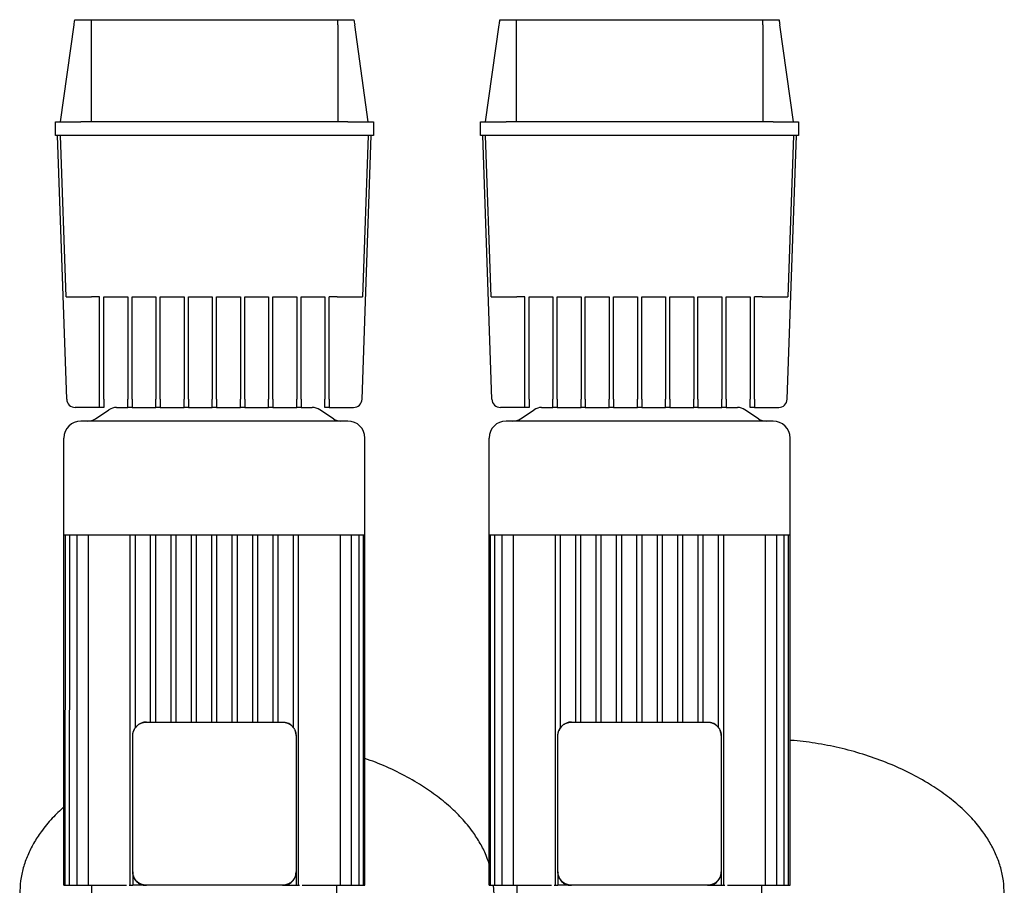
# Model space of a CAD drawing. Header units: millimetres. Extents: x 16 to 1414, y 11 to 1176.
# Tile 4 of 6: x 16 to 595, y 667 to 1176. Entities that reach past the tile are written whole.
import ezdxf

# ---------------------------------------------------------------- set-up
doc = ezdxf.new("R2010")
doc.units = ezdxf.units.MM

msp = doc.modelspace()

# ---------------------------------------------------------------- linework, layer by layer
at = {"color": 7, "linetype": 'Continuous', "lineweight": 25}
for p, q in [((48.49, 1176.41), (58.05, 1176.41)), ((58.05, 1176.41), (203.07, 1176.41)), ((203.07, 1176.41), (212.62, 1176.41)), ((298.49, 1176.41), (308.05, 1176.41)), ((308.05, 1176.41), (453.07, 1176.41)), ((453.07, 1176.41), (462.62, 1176.41)), ((40.06, 1116.41), (48.06, 1173.34)), ((58.06, 1173.34), (58.06, 1116.41)), ((203.06, 1173.34), (203.06, 1116.41)), ((221.06, 1116.41), (213.06, 1173.34)), ((290.06, 1116.41), (298.06, 1173.34)), ((308.06, 1173.34), (308.06, 1116.41)), ((453.06, 1173.34), (453.06, 1116.41)), ((471.06, 1116.41), (463.06, 1173.34)), ((37.06, 1108.41), (37.06, 1116.41)), ((37.06, 1116.41), (52.06, 1116.41)), ((209.06, 1116.41), (52.06, 1116.41)), ((209.06, 1116.41), (224.06, 1116.41)), ((224.06, 1116.41), (224.06, 1108.41)), ((287.06, 1108.41), (287.06, 1116.41)), ((287.06, 1116.41), (302.06, 1116.41)), ((459.06, 1116.41), (302.06, 1116.41)), ((459.06, 1116.41), (474.06, 1116.41)), ((474.06, 1116.41), (474.06, 1108.41)), ((52.06, 1108.41), (37.06, 1108.41)), ((43.72, 953.24), (38.31, 1108.41)), ((43.37, 1013.41), (40.06, 1108.41)), ((209.06, 1108.41), (52.06, 1108.41)), ((224.06, 1108.41), (209.06, 1108.41)), ((217.39, 953.24), (222.81, 1108.41)), ((221.06, 1108.41), (217.74, 1013.41)), ((302.06, 1108.41), (287.06, 1108.41)), ((293.72, 953.24), (288.31, 1108.41)), ((293.37, 1013.41), (290.06, 1108.41)), ((459.06, 1108.41), (302.06, 1108.41)), ((474.06, 1108.41), (459.06, 1108.41)), ((467.39, 953.24), (472.81, 1108.41)), ((471.06, 1108.41), (467.74, 1013.41)), ((63.06, 1013.41), (58.36, 1013.41)), ((63.06, 953.24), (63.06, 1013.41)), ((65.56, 1013.41), (79.62, 1013.41)), ((65.56, 953.24), (65.56, 1013.41)), ((79.62, 1013.41), (79.62, 953.24)), ((82.12, 1013.41), (96.18, 1013.41)), ((82.12, 953.24), (82.12, 1013.41)), ((96.18, 1013.41), (96.18, 953.24)), ((98.68, 1013.41), (112.74, 1013.41)), ((98.68, 953.24), (98.68, 1013.41)), ((112.74, 1013.41), (112.74, 953.24)), ((115.24, 1013.41), (129.31, 1013.41)), ((115.24, 953.24), (115.24, 1013.41)), ((129.31, 1013.41), (129.31, 953.24)), ((131.81, 1013.41), (145.87, 1013.41)), ((131.81, 953.24), (131.81, 1013.41)), ((145.87, 1013.41), (145.87, 953.24)), ((148.37, 1013.41), (162.43, 1013.41)), ((148.37, 953.24), (148.37, 1013.41)), ((162.43, 1013.41), (162.43, 953.24)), ((164.93, 1013.41), (178.99, 1013.41)), ((164.93, 953.24), (164.93, 1013.41)), ((178.99, 1013.41), (178.99, 953.24)), ((181.49, 1013.41), (195.56, 1013.41)), ((181.49, 953.24), (181.49, 1013.41)), ((195.56, 1013.41), (195.56, 953.24)), ((202.75, 1013.41), (198.06, 1013.41)), ((198.06, 953.24), (198.06, 1013.41)), ((313.06, 1013.41), (308.36, 1013.41)), ((313.06, 953.24), (313.06, 1013.41)), ((315.56, 1013.41), (329.62, 1013.41)), ((315.56, 953.24), (315.56, 1013.41)), ((329.62, 1013.41), (329.62, 953.24)), ((332.12, 1013.41), (346.18, 1013.41)), ((332.12, 953.24), (332.12, 1013.41)), ((346.18, 1013.41), (346.18, 953.24)), ((348.68, 1013.41), (362.74, 1013.41)), ((348.68, 953.24), (348.68, 1013.41)), ((362.74, 1013.41), (362.74, 953.24)), ((365.24, 1013.41), (379.31, 1013.41)), ((365.24, 953.24), (365.24, 1013.41)), ((379.31, 1013.41), (379.31, 953.24)), ((381.81, 1013.41), (395.87, 1013.41)), ((381.81, 953.24), (381.81, 1013.41)), ((395.87, 1013.41), (395.87, 953.24)), ((398.37, 1013.41), (412.43, 1013.41)), ((398.37, 953.24), (398.37, 1013.41)), ((412.43, 1013.41), (412.43, 953.24)), ((414.93, 1013.41), (428.99, 1013.41)), ((414.93, 953.24), (414.93, 1013.41)), ((428.99, 1013.41), (428.99, 953.24)), ((431.49, 1013.41), (445.56, 1013.41)), ((431.49, 953.24), (431.49, 1013.41)), ((445.56, 1013.41), (445.56, 953.24)), ((452.75, 1013.41), (448.06, 1013.41)), ((448.06, 953.24), (448.06, 1013.41)), ((63.06, 948.41), (63.06, 953.24)), ((65.56, 953.24), (65.56, 948.41)), ((79.62, 948.41), (79.62, 953.24)), ((82.12, 953.24), (82.12, 948.41)), ((96.18, 948.41), (96.18, 953.24)), ((98.68, 953.24), (98.68, 948.41)), ((112.74, 948.41), (112.74, 953.24)), ((115.24, 953.24), (115.24, 948.41)), ((129.31, 948.41), (129.31, 953.24)), ((131.81, 953.24), (131.81, 948.41)), ((145.87, 948.41), (145.87, 953.24)), ((148.37, 953.24), (148.37, 948.41)), ((162.43, 948.41), (162.43, 953.24)), ((164.93, 953.24), (164.93, 948.41)), ((178.99, 948.41), (178.99, 953.24)), ((181.49, 953.24), (181.49, 948.41)), ((195.56, 948.41), (195.56, 953.24)), ((198.06, 953.24), (198.06, 948.41)), ((313.06, 948.41), (313.06, 953.24)), ((315.56, 953.24), (315.56, 948.41)), ((329.62, 948.41), (329.62, 953.24)), ((332.12, 953.24), (332.12, 948.41)), ((346.18, 948.41), (346.18, 953.24)), ((348.68, 953.24), (348.68, 948.41)), ((362.74, 948.41), (362.74, 953.24)), ((365.24, 953.24), (365.24, 948.41)), ((379.31, 948.41), (379.31, 953.24)), ((381.81, 953.24), (381.81, 948.41)), ((395.87, 948.41), (395.87, 953.24)), ((398.37, 953.24), (398.37, 948.41)), ((412.43, 948.41), (412.43, 953.24)), ((414.93, 953.24), (414.93, 948.41)), ((428.99, 948.41), (428.99, 953.24)), ((431.49, 953.24), (431.49, 948.41)), ((445.56, 948.41), (445.56, 953.24)), ((448.06, 953.24), (448.06, 948.41)), ((63.06, 948.41), (48.72, 948.41)), ((60.57, 941.76), (68.54, 947.07)), ((65.56, 948.41), (63.06, 948.41)), ((72.98, 948.41), (79.62, 948.41)), ((82.12, 948.41), (79.62, 948.41)), ((82.12, 948.41), (96.18, 948.41)), ((98.68, 948.41), (96.18, 948.41)), ((98.68, 948.41), (112.74, 948.41)), ((115.24, 948.41), (112.74, 948.41)), ((115.24, 948.41), (129.31, 948.41)), ((131.81, 948.41), (129.31, 948.41)), ((131.81, 948.41), (145.87, 948.41)), ((148.37, 948.41), (145.87, 948.41)), ((148.37, 948.41), (162.43, 948.41)), ((164.93, 948.41), (162.43, 948.41)), ((164.93, 948.41), (178.99, 948.41)), ((181.49, 948.41), (178.99, 948.41)), ((181.49, 948.41), (188.13, 948.41)), ((200.54, 941.76), (192.57, 947.07)), ((198.06, 948.41), (195.56, 948.41)), ((198.06, 948.41), (212.39, 948.41)), ((313.06, 948.41), (298.72, 948.41)), ((310.57, 941.76), (318.54, 947.07)), ((315.56, 948.41), (313.06, 948.41)), ((322.98, 948.41), (329.62, 948.41)), ((332.12, 948.41), (329.62, 948.41)), ((332.12, 948.41), (346.18, 948.41)), ((348.68, 948.41), (346.18, 948.41)), ((348.68, 948.41), (362.74, 948.41)), ((365.24, 948.41), (362.74, 948.41)), ((365.24, 948.41), (379.31, 948.41)), ((381.81, 948.41), (379.31, 948.41)), ((381.81, 948.41), (395.87, 948.41)), ((398.37, 948.41), (395.87, 948.41)), ((398.37, 948.41), (412.43, 948.41)), ((414.93, 948.41), (412.43, 948.41)), ((414.93, 948.41), (428.99, 948.41)), ((431.49, 948.41), (428.99, 948.41)), ((431.49, 948.41), (438.13, 948.41)), ((450.54, 941.76), (442.57, 947.07)), ((448.06, 948.41), (445.56, 948.41)), ((448.06, 948.41), (462.39, 948.41)), ((209.06, 940.41), (52.06, 940.41)), ((459.06, 940.41), (302.06, 940.41)), ((42.06, 873.41), (42.06, 930.41)), ((219.06, 873.41), (219.06, 930.41)), ((292.06, 873.41), (292.06, 930.41)), ((469.06, 873.41), (469.06, 930.41)), ((42.06, 873.41), (42.9, 873.41)), ((42.06, 667.41), (42.06, 873.41)), ((42.89, 667.41), (42.9, 873.41)), ((42.9, 873.41), (45.49, 873.41)), ((45.43, 667.41), (45.49, 873.41)), ((45.49, 873.41), (49.99, 873.41)), ((49.85, 667.41), (49.85, 873.41)), ((49.99, 873.41), (56.75, 873.41)), ((56.5, 667.41), (56.5, 873.41)), ((56.75, 873.41), (81.73, 873.41)), ((81.06, 667.41), (81.06, 873.41)), ((81.73, 873.41), (93.94, 873.41)), ((84.06, 760.08), (84.06, 873.41)), ((93.06, 763.41), (93.06, 873.41)), ((93.94, 873.41), (106.14, 873.41)), ((96.06, 763.41), (96.06, 873.41)), ((105.06, 763.41), (105.06, 873.41)), ((106.14, 873.41), (118.35, 873.41)), ((108.06, 763.41), (108.06, 873.41)), ((117.06, 763.41), (117.06, 873.41)), ((118.35, 873.41), (130.56, 873.41)), ((120.06, 763.41), (120.06, 873.41)), ((129.06, 763.41), (129.06, 873.41)), ((130.56, 873.41), (142.76, 873.41)), ((132.06, 763.41), (132.06, 873.41)), ((141.06, 763.41), (141.06, 873.41)), ((142.76, 873.41), (154.97, 873.41)), ((144.06, 763.41), (144.06, 873.41)), ((153.06, 763.41), (153.06, 873.41)), ((154.97, 873.41), (167.18, 873.41)), ((156.06, 763.41), (156.06, 873.41)), ((165.06, 763.41), (165.06, 873.41)), ((167.18, 873.41), (179.38, 873.41)), ((168.06, 763.41), (168.06, 873.41)), ((177.06, 760.08), (177.06, 873.41)), ((179.38, 873.41), (204.37, 873.41)), ((180.06, 667.41), (180.06, 873.41)), ((204.37, 873.41), (211.12, 873.41)), ((204.62, 667.41), (204.62, 873.41)), ((211.12, 873.41), (215.62, 873.41)), ((211.26, 667.41), (211.26, 873.41)), ((215.68, 667.41), (215.62, 873.41)), ((215.62, 873.41), (218.21, 873.41)), ((218.23, 667.41), (218.21, 873.41)), ((218.21, 873.41), (219.06, 873.41)), ((219.06, 667.41), (219.06, 873.41)), ((292.06, 873.41), (292.9, 873.41)), ((292.06, 667.41), (292.06, 873.41)), ((292.89, 667.41), (292.9, 873.41)), ((292.9, 873.41), (295.49, 873.41)), ((295.43, 667.41), (295.49, 873.41)), ((295.49, 873.41), (299.99, 873.41)), ((299.85, 667.41), (299.85, 873.41)), ((299.99, 873.41), (306.75, 873.41)), ((306.5, 667.41), (306.5, 873.41)), ((306.75, 873.41), (331.73, 873.41)), ((331.06, 667.41), (331.06, 873.41)), ((331.73, 873.41), (343.94, 873.41)), ((334.06, 760.08), (334.06, 873.41)), ((343.06, 763.41), (343.06, 873.41)), ((343.94, 873.41), (356.14, 873.41)), ((346.06, 763.41), (346.06, 873.41)), ((355.06, 763.41), (355.06, 873.41)), ((356.14, 873.41), (368.35, 873.41)), ((358.06, 763.41), (358.06, 873.41)), ((367.06, 763.41), (367.06, 873.41)), ((368.35, 873.41), (380.56, 873.41)), ((370.06, 763.41), (370.06, 873.41)), ((379.06, 763.41), (379.06, 873.41)), ((380.56, 873.41), (392.76, 873.41)), ((382.06, 763.41), (382.06, 873.41)), ((391.06, 763.41), (391.06, 873.41)), ((392.76, 873.41), (404.97, 873.41)), ((394.06, 763.41), (394.06, 873.41)), ((403.06, 763.41), (403.06, 873.41)), ((404.97, 873.41), (417.18, 873.41)), ((406.06, 763.41), (406.06, 873.41)), ((415.06, 763.41), (415.06, 873.41)), ((417.18, 873.41), (429.38, 873.41)), ((418.06, 763.41), (418.06, 873.41)), ((427.06, 760.08), (427.06, 873.41)), ((429.38, 873.41), (454.37, 873.41)), ((430.06, 667.41), (430.06, 873.41)), ((454.37, 873.41), (461.12, 873.41)), ((454.62, 667.41), (454.62, 873.41)), ((461.12, 873.41), (465.62, 873.41)), ((461.26, 667.41), (461.26, 873.41)), ((465.68, 667.41), (465.62, 873.41)), ((465.62, 873.41), (468.21, 873.41)), ((468.23, 667.41), (468.21, 873.41)), ((468.21, 873.41), (469.06, 873.41)), ((469.06, 667.41), (469.06, 873.41)), ((90.56, 763.41), (170.56, 763.41)), ((340.56, 763.41), (420.56, 763.41)), ((82.56, 675.41), (82.56, 755.41)), ((178.56, 755.41), (178.56, 675.41)), ((332.56, 675.41), (332.56, 755.41)), ((428.56, 755.41), (428.56, 675.41)), ((82.56, 675.41), (82.56, 675.07)), ((82.56, 675.07), (82.62, 674.75)), ((82.56, 675.07), (82.56, 667.41)), ((178.56, 675.07), (178.56, 675.41)), ((178.56, 675.07), (178.56, 667.41)), ((332.56, 675.41), (332.56, 675.07)), ((332.56, 675.07), (332.62, 674.75)), ((332.56, 675.07), (332.56, 667.41)), ((428.56, 675.07), (428.56, 675.41)), ((428.56, 675.07), (428.56, 667.41)), ((42.06, 667.41), (42.89, 667.41)), ((42.89, 667.41), (44.39, 667.41)), ((44.39, 667.41), (45.43, 667.41)), ((45.43, 667.41), (46.93, 667.41)), ((46.93, 667.41), (49.85, 667.41)), ((49.85, 667.41), (51.35, 667.41)), ((51.35, 667.41), (56.5, 667.41)), ((56.5, 667.41), (58, 667.41)), ((58, 667.41), (77.42, 667.41)), ((58.56, 655.41), (58.56, 667.41)), ((77.42, 667.41), (78.85, 667.41)), ((80.45, 667.41), (81.06, 667.41)), ((81.06, 667.41), (82.56, 667.41)), ((90.21, 667.41), (82.56, 667.41)), ((90.21, 667.41), (90.56, 667.41)), ((170.56, 667.41), (90.56, 667.41)), ((170.56, 667.41), (170.9, 667.41)), ((170.9, 667.41), (171.22, 667.48)), ((170.9, 667.41), (178.56, 667.41)), ((178.56, 667.41), (180.06, 667.41)), ((180.06, 667.41), (180.66, 667.41)), ((182.26, 667.41), (183.7, 667.41)), ((183.7, 667.41), (203.12, 667.41)), ((202.56, 655.41), (202.56, 667.41)), ((203.12, 667.41), (204.62, 667.41)), ((204.62, 667.41), (209.76, 667.41)), ((209.76, 667.41), (211.26, 667.41)), ((211.26, 667.41), (214.18, 667.41)), ((214.18, 667.41), (215.68, 667.41)), ((215.68, 667.41), (216.73, 667.41)), ((216.73, 667.41), (218.23, 667.41)), ((218.23, 667.41), (219.06, 667.41)), ((292.06, 667.41), (292.89, 667.41)), ((292.89, 667.41), (294.39, 667.41)), ((294.39, 667.41), (295.43, 667.41)), ((295.06, 662.21), (294.7, 667.41)), ((295.43, 667.41), (296.93, 667.41)), ((296.93, 667.41), (299.85, 667.41)), ((299.85, 667.41), (301.35, 667.41)), ((301.35, 667.41), (306.5, 667.41)), ((306.5, 667.41), (308, 667.41)), ((308, 667.41), (327.42, 667.41)), ((308.56, 655.41), (308.56, 667.41)), ((327.42, 667.41), (328.85, 667.41)), ((330.45, 667.41), (331.06, 667.41)), ((331.06, 667.41), (332.56, 667.41)), ((340.21, 667.41), (332.56, 667.41)), ((340.21, 667.41), (340.56, 667.41)), ((420.56, 667.41), (340.56, 667.41)), ((420.56, 667.41), (420.9, 667.41)), ((420.9, 667.41), (421.22, 667.48)), ((420.9, 667.41), (428.56, 667.41)), ((428.56, 667.41), (430.06, 667.41)), ((430.06, 667.41), (430.66, 667.41)), ((432.26, 667.41), (433.7, 667.41)), ((433.7, 667.41), (453.12, 667.41)), ((452.56, 655.41), (452.56, 667.41)), ((453.12, 667.41), (454.62, 667.41)), ((454.62, 667.41), (459.76, 667.41)), ((459.76, 667.41), (461.26, 667.41)), ((461.26, 667.41), (464.18, 667.41)), ((464.18, 667.41), (465.68, 667.41)), ((465.68, 667.41), (466.73, 667.41)), ((466.73, 667.41), (468.23, 667.41)), ((468.23, 667.41), (469.06, 667.41))]:
    msp.add_line(p, q, dxfattribs=at)
at = {"color": 7, "linetype": 'Continuous', "lineweight": 25, "flags": 128}
for points in [[(90.56, 763.41), (89, 763.26), (87.57, 762.84)], [(340.56, 763.41), (339, 763.26), (337.57, 762.84)], [(178.56, 755.41), (178.4, 756.98), (177.98, 758.4)]]:
    msp.add_lwpolyline(points, dxfattribs=at)
at = {"color": 7, "linetype": 'Continuous', "lineweight": 25}
for centre, radius, start, end in [((48.72, 953.41), 5, 182, 270), ((212.39, 953.41), 5, 270, 358), ((298.72, 953.41), 5, 182, 270), ((462.39, 953.41), 5, 270, 358), ((72.98, 940.41), 8, 90, 123.69007), ((188.13, 940.41), 8, 56.30993, 90), ((322.98, 940.41), 8, 90, 123.69007), ((438.13, 940.41), 8, 56.30993, 90), ((52.06, 930.41), 10, 90, 180), ((56.13, 948.41), 8, 270, 303.69007), ((204.98, 948.41), 8, 236.30993, 270), ((209.06, 930.41), 10, 0, 90), ((302.06, 930.41), 10, 90, 180), ((306.13, 948.41), 8, 270, 303.69007), ((454.98, 948.41), 8, 236.30993, 270), ((459.06, 930.41), 10, 0, 90), ((90.56, 755.41), 8, 136.54613, 158.09347), ((170.56, 755.41), 8, 46.54613, 68.09347), ((340.56, 755.41), 8, 136.54613, 158.09347), ((420.56, 755.41), 8, 46.54613, 68.09347), ((420.56, 755.41), 8, 360, 22.60658)]:
    msp.add_arc(centre, radius, start, end, dxfattribs=at)
for points in [[(48.06, 1173.34), (48.2, 1174.36), (48.35, 1175.39), (48.49, 1176.41)], [(58.05, 1176.41), (58.05, 1175.39), (58.06, 1174.36), (58.06, 1173.34)], [(203.06, 1173.34), (203.06, 1174.36), (203.06, 1175.39), (203.07, 1176.41)], [(212.62, 1176.41), (212.77, 1175.39), (212.91, 1174.36), (213.06, 1173.34)], [(298.06, 1173.34), (298.2, 1174.36), (298.35, 1175.39), (298.49, 1176.41)], [(308.05, 1176.41), (308.05, 1175.39), (308.06, 1174.36), (308.06, 1173.34)], [(453.06, 1173.34), (453.06, 1174.36), (453.06, 1175.39), (453.07, 1176.41)], [(462.62, 1176.41), (462.77, 1175.39), (462.91, 1174.36), (463.06, 1173.34)]]:
    msp.add_open_spline(points, degree=3, dxfattribs=at)
for points, knots in [([(43.37, 1013.41), (43.37, 1013.41), (43.45, 1013.41), (43.8, 1013.41), (44.06, 1013.41), (44.79, 1013.41), (45.26, 1013.41), (46.38, 1013.41), (47.03, 1013.41), (48.5, 1013.41), (49.3, 1013.41), (51.02, 1013.41), (51.92, 1013.41), (53.77, 1013.41), (54.71, 1013.41), (56.56, 1013.41), (57.48, 1013.41), (58.36, 1013.41)], [0, 0, 0, 0, 0.125, 0.125, 0.25, 0.25, 0.375, 0.375, 0.5, 0.5, 0.625, 0.625, 0.75, 0.75, 0.875, 0.875, 1, 1, 1, 1]), ([(202.75, 1013.41), (203.63, 1013.41), (204.55, 1013.41), (206.41, 1013.41), (207.35, 1013.41), (209.19, 1013.41), (210.1, 1013.41), (211.81, 1013.41), (212.62, 1013.41), (214.08, 1013.41), (214.74, 1013.41), (215.86, 1013.41), (216.32, 1013.41), (217.05, 1013.41), (217.32, 1013.41), (217.66, 1013.41), (217.74, 1013.41), (217.74, 1013.41)], [0, 0, 0, 0, 0.125, 0.125, 0.25, 0.25, 0.375, 0.375, 0.5, 0.5, 0.625, 0.625, 0.75, 0.75, 0.875, 0.875, 1, 1, 1, 1]), ([(293.37, 1013.41), (293.37, 1013.41), (293.45, 1013.41), (293.8, 1013.41), (294.06, 1013.41), (294.79, 1013.41), (295.26, 1013.41), (296.38, 1013.41), (297.03, 1013.41), (298.5, 1013.41), (299.3, 1013.41), (301.02, 1013.41), (301.92, 1013.41), (303.77, 1013.41), (304.71, 1013.41), (306.56, 1013.41), (307.48, 1013.41), (308.36, 1013.41)], [0, 0, 0, 0, 0.125, 0.125, 0.25, 0.25, 0.375, 0.375, 0.5, 0.5, 0.625, 0.625, 0.75, 0.75, 0.875, 0.875, 1, 1, 1, 1]), ([(452.75, 1013.41), (453.63, 1013.41), (454.55, 1013.41), (456.41, 1013.41), (457.35, 1013.41), (459.19, 1013.41), (460.1, 1013.41), (461.81, 1013.41), (462.62, 1013.41), (464.08, 1013.41), (464.74, 1013.41), (465.86, 1013.41), (466.32, 1013.41), (467.05, 1013.41), (467.32, 1013.41), (467.66, 1013.41), (467.74, 1013.41), (467.74, 1013.41)], [0, 0, 0, 0, 0.125, 0.125, 0.25, 0.25, 0.375, 0.375, 0.5, 0.5, 0.625, 0.625, 0.75, 0.75, 0.875, 0.875, 1, 1, 1, 1]), ([(83.13, 758.4), (83.17, 758.48), (83.24, 758.65), (83.35, 758.89), (83.47, 759.13), (83.6, 759.37), (83.74, 759.6), (83.88, 759.83), (84.03, 760.05), (84.19, 760.26), (84.35, 760.47), (84.53, 760.67), (84.7, 760.87), (84.95, 761.12), (85.27, 761.43), (85.69, 761.77), (86.13, 762.08), (86.59, 762.37), (87.07, 762.62), (87.4, 762.77), (87.57, 762.84)], [0, 0, 0, 0, 0.042378, 0.084552, 0.126529, 0.16832, 0.209933, 0.251378, 0.292666, 0.333804, 0.374804, 0.415676, 0.456428, 0.497072, 0.579367, 0.662163, 0.745544, 0.829592, 0.914384, 1, 1, 1, 1]), ([(87.57, 762.84), (87.66, 762.87), (87.83, 762.94), (88.1, 763.03), (88.37, 763.11), (88.64, 763.18), (88.91, 763.25), (89.18, 763.3), (89.46, 763.34), (89.73, 763.37), (90.01, 763.4), (90.28, 763.41), (90.46, 763.41), (90.56, 763.41)], [0, 0, 0, 0, 0.0928632, 0.1852607, 0.2772167, 0.368756, 0.4599035, 0.5506846, 0.6411249, 0.7312502, 0.8210869, 0.9106612, 1, 1, 1, 1]), ([(170.56, 763.41), (170.65, 763.41), (170.83, 763.41), (171.11, 763.4), (171.38, 763.37), (171.66, 763.34), (171.93, 763.3), (172.2, 763.25), (172.48, 763.18), (172.75, 763.11), (173.01, 763.03), (173.28, 762.94), (173.45, 762.87), (173.54, 762.84)], [0, 0, 0, 0, 0.089329, 0.178896, 0.268727, 0.358849, 0.449287, 0.540068, 0.631218, 0.722761, 0.814723, 0.907128, 1, 1, 1, 1]), ([(173.54, 762.84), (173.62, 762.8), (173.79, 762.73), (174.04, 762.62), (174.28, 762.5), (174.51, 762.37), (174.74, 762.23), (174.97, 762.09), (175.19, 761.94), (175.4, 761.78), (175.61, 761.62), (175.81, 761.45), (176.01, 761.27), (176.27, 761.02), (176.57, 760.7), (176.91, 760.28), (177.23, 759.85), (177.51, 759.38), (177.77, 758.9), (177.91, 758.57), (177.98, 758.4)], [0, 0, 0, 0, 0.042378, 0.084552, 0.126529, 0.16832, 0.209933, 0.251378, 0.292666, 0.333804, 0.374804, 0.415676, 0.456428, 0.497072, 0.579367, 0.662163, 0.745544, 0.829592, 0.914384, 1, 1, 1, 1]), ([(333.13, 758.4), (333.17, 758.48), (333.24, 758.65), (333.35, 758.89), (333.47, 759.13), (333.6, 759.37), (333.74, 759.6), (333.88, 759.83), (334.03, 760.05), (334.19, 760.26), (334.35, 760.47), (334.53, 760.67), (334.7, 760.87), (334.95, 761.12), (335.27, 761.43), (335.69, 761.77), (336.13, 762.08), (336.59, 762.37), (337.07, 762.62), (337.4, 762.77), (337.57, 762.84)], [0, 0, 0, 0, 0.042378, 0.084552, 0.126529, 0.16832, 0.209933, 0.251378, 0.292666, 0.333804, 0.374804, 0.415676, 0.456428, 0.497072, 0.579367, 0.662163, 0.745544, 0.829592, 0.914384, 1, 1, 1, 1]), ([(337.57, 762.84), (337.66, 762.87), (337.83, 762.94), (338.1, 763.03), (338.37, 763.11), (338.64, 763.18), (338.91, 763.25), (339.18, 763.3), (339.46, 763.34), (339.73, 763.37), (340.01, 763.4), (340.28, 763.41), (340.46, 763.41), (340.56, 763.41)], [0, 0, 0, 0, 0.0928632, 0.1852607, 0.2772167, 0.368756, 0.4599035, 0.5506846, 0.6411249, 0.7312502, 0.8210869, 0.9106612, 1, 1, 1, 1]), ([(420.56, 763.41), (420.65, 763.41), (420.83, 763.41), (421.11, 763.4), (421.38, 763.37), (421.66, 763.34), (421.93, 763.3), (422.2, 763.25), (422.48, 763.18), (422.75, 763.11), (423.01, 763.03), (423.28, 762.94), (423.45, 762.87), (423.54, 762.84)], [0, 0, 0, 0, 0.089329, 0.178896, 0.268727, 0.358849, 0.449287, 0.540068, 0.631218, 0.722761, 0.814723, 0.907128, 1, 1, 1, 1]), ([(423.54, 762.84), (423.62, 762.8), (423.79, 762.73), (424.04, 762.62), (424.28, 762.5), (424.51, 762.37), (424.74, 762.23), (424.97, 762.09), (425.19, 761.94), (425.4, 761.78), (425.61, 761.62), (425.81, 761.45), (426.01, 761.27), (426.27, 761.02), (426.57, 760.7), (426.91, 760.28), (427.23, 759.85), (427.51, 759.38), (427.77, 758.9), (427.91, 758.57), (427.98, 758.4)], [0, 0, 0, 0, 0.042378, 0.084552, 0.126529, 0.16832, 0.209933, 0.251378, 0.292666, 0.333804, 0.374804, 0.415676, 0.456428, 0.497072, 0.579367, 0.662163, 0.745544, 0.829592, 0.914384, 1, 1, 1, 1]), ([(82.56, 755.41), (82.56, 755.51), (82.56, 755.69), (82.57, 755.97), (82.6, 756.24), (82.63, 756.52), (82.67, 756.79), (82.73, 757.06), (82.79, 757.33), (82.86, 757.6), (82.94, 757.87), (83.03, 758.14), (83.1, 758.31), (83.13, 758.4)], [0, 0, 0, 0, 0.089329, 0.178896, 0.268727, 0.358849, 0.449287, 0.540068, 0.631218, 0.722761, 0.814723, 0.907128, 1, 1, 1, 1]), ([(177.98, 758.4), (178.01, 758.31), (178.08, 758.14), (178.17, 757.87), (178.25, 757.6), (178.32, 757.33), (178.39, 757.06), (178.44, 756.79), (178.48, 756.52), (178.52, 756.24), (178.54, 755.97), (178.55, 755.69), (178.56, 755.51), (178.56, 755.41)], [0, 0, 0, 0, 0.0928632, 0.1852607, 0.2772167, 0.368756, 0.4599035, 0.5506846, 0.6411249, 0.7312502, 0.8210869, 0.9106612, 1, 1, 1, 1]), ([(332.56, 755.41), (332.56, 755.51), (332.56, 755.69), (332.57, 755.97), (332.6, 756.24), (332.63, 756.52), (332.67, 756.79), (332.73, 757.06), (332.79, 757.33), (332.86, 757.6), (332.94, 757.87), (333.03, 758.14), (333.1, 758.31), (333.13, 758.4)], [0, 0, 0, 0, 0.089329, 0.178896, 0.268727, 0.358849, 0.449287, 0.540068, 0.631218, 0.722761, 0.814723, 0.907128, 1, 1, 1, 1]), ([(427.98, 758.4), (428.01, 758.31), (428.08, 758.14), (428.17, 757.87), (428.25, 757.6), (428.32, 757.33), (428.39, 757.06), (428.44, 756.79), (428.48, 756.52), (428.52, 756.24), (428.54, 755.97), (428.55, 755.69), (428.56, 755.51), (428.56, 755.41)], [0, 0, 0, 0, 0.092863, 0.185261, 0.277217, 0.368756, 0.459904, 0.550685, 0.641125, 0.73125, 0.821087, 0.910661, 1, 1, 1, 1]), ([(595.06, 662.21), (594.95, 664.84), (594.74, 670.06), (593.07, 677.73), (590.48, 685.12), (586.94, 692.21), (582.16, 699.58), (575.96, 707.1), (568.21, 714.58), (559.47, 721.51), (549.38, 728.15), (537.94, 734.35), (525.22, 739.96), (511.86, 744.65), (498.05, 748.42), (483.96, 751.05), (474.25, 752.47), (469.27, 752.66), (469.06, 752.67)], [0, 0, 0, 0, 0.046736, 0.092878, 0.139087, 0.185896, 0.233702, 0.295247, 0.359046, 0.425161, 0.49349, 0.573989, 0.656608, 0.740777, 0.825866, 0.911226, 0.996209, 1, 1, 1, 1]), ([(292.06, 680.13), (291.52, 681.78), (290.16, 685.92), (286.92, 692.2), (282.17, 699.59), (275.95, 707.1), (268.21, 714.59), (259.47, 721.5), (249.38, 728.16), (237.93, 734.32), (227.58, 739.03), (221.12, 741.23), (219.06, 741.94)], [0, 0, 0, 0, 0.052366, 0.132088, 0.213508, 0.318326, 0.426984, 0.539586, 0.655958, 0.793058, 0.933769, 1, 1, 1, 1]), ([(42.06, 713.52), (39.73, 711.35), (34.86, 706.83), (28.96, 699.57), (24.17, 692.21), (20.63, 685.12), (18.04, 677.73), (16.37, 670.06), (16.16, 664.84), (16.06, 662.21)], [0, 0, 0, 0, 0.1609567, 0.3358568, 0.4717143, 0.6047386, 0.736057, 0.8671829, 1, 1, 1, 1]), ([(83.13, 672.43), (83.1, 672.52), (83.03, 672.69), (82.94, 672.96), (82.86, 673.23), (82.79, 673.5), (82.73, 673.77), (82.67, 674.04), (82.63, 674.31), (82.6, 674.59), (82.57, 674.86), (82.56, 675.14), (82.56, 675.32), (82.56, 675.41)], [0, 0, 0, 0, 0.092863, 0.185261, 0.277217, 0.368756, 0.459904, 0.550685, 0.641125, 0.73125, 0.821087, 0.910661, 1, 1, 1, 1]), ([(82.98, 672.95), (83.03, 672.66), (83.23, 671.42), (84.68, 669.56), (86.69, 668.14), (88.64, 667.51), (89.68, 667.45), (90.21, 667.41)], [0, 0, 0, 0, 0.089541, 0.383007, 0.682278, 0.837159, 1, 1, 1, 1]), ([(87.57, 667.99), (87.49, 668.03), (87.32, 668.1), (87.08, 668.21), (86.84, 668.33), (86.6, 668.46), (86.37, 668.6), (86.14, 668.74), (85.92, 668.89), (85.71, 669.05), (85.5, 669.21), (85.3, 669.38), (85.1, 669.56), (84.85, 669.81), (84.54, 670.13), (84.2, 670.55), (83.89, 670.98), (83.6, 671.45), (83.35, 671.93), (83.21, 672.26), (83.13, 672.43)], [0, 0, 0, 0, 0.0423784, 0.0845516, 0.1265289, 0.1683196, 0.2099328, 0.2513783, 0.2926655, 0.3338043, 0.3748043, 0.4156757, 0.4564283, 0.4970723, 0.5793669, 0.6621633, 0.7455445, 0.8295917, 0.9143845, 1, 1, 1, 1]), ([(173.02, 667.84), (173.31, 667.89), (174.56, 668.08), (176.42, 669.54), (177.83, 671.55), (178.46, 673.5), (178.52, 674.53), (178.56, 675.07)], [0, 0, 0, 0, 0.08954, 0.383006, 0.682277, 0.837158, 1, 1, 1, 1]), ([(177.98, 672.43), (177.94, 672.35), (177.88, 672.18), (177.76, 671.94), (177.64, 671.7), (177.51, 671.46), (177.38, 671.23), (177.23, 671), (177.08, 670.78), (176.92, 670.57), (176.76, 670.36), (176.59, 670.16), (176.41, 669.96), (176.17, 669.71), (175.84, 669.4), (175.43, 669.06), (174.99, 668.75), (174.52, 668.46), (174.04, 668.21), (173.71, 668.06), (173.54, 667.99)], [0, 0, 0, 0, 0.042378, 0.084552, 0.126529, 0.16832, 0.209933, 0.251378, 0.292666, 0.333804, 0.374804, 0.415676, 0.456428, 0.497072, 0.579367, 0.662163, 0.745544, 0.829592, 0.914384, 1, 1, 1, 1]), ([(178.56, 675.41), (178.56, 675.32), (178.55, 675.14), (178.54, 674.86), (178.52, 674.59), (178.48, 674.31), (178.44, 674.04), (178.39, 673.77), (178.32, 673.5), (178.25, 673.23), (178.17, 672.96), (178.08, 672.69), (178.01, 672.52), (177.98, 672.43)], [0, 0, 0, 0, 0.089329, 0.178896, 0.268727, 0.358849, 0.449287, 0.540068, 0.631218, 0.722761, 0.814723, 0.907128, 1, 1, 1, 1]), ([(333.13, 672.43), (333.1, 672.52), (333.03, 672.69), (332.94, 672.96), (332.86, 673.23), (332.79, 673.5), (332.73, 673.77), (332.67, 674.04), (332.63, 674.31), (332.6, 674.59), (332.57, 674.86), (332.56, 675.14), (332.56, 675.32), (332.56, 675.41)], [0, 0, 0, 0, 0.0928632, 0.1852607, 0.2772167, 0.368756, 0.4599035, 0.5506846, 0.6411249, 0.7312502, 0.8210869, 0.9106612, 1, 1, 1, 1]), ([(332.98, 672.95), (333.03, 672.66), (333.23, 671.42), (334.68, 669.56), (336.69, 668.14), (338.64, 667.51), (339.68, 667.45), (340.21, 667.41)], [0, 0, 0, 0, 0.089541, 0.383007, 0.682278, 0.837159, 1, 1, 1, 1]), ([(337.57, 667.99), (337.49, 668.03), (337.32, 668.1), (337.08, 668.21), (336.84, 668.33), (336.6, 668.46), (336.37, 668.6), (336.14, 668.74), (335.92, 668.89), (335.71, 669.05), (335.5, 669.21), (335.3, 669.38), (335.1, 669.56), (334.85, 669.81), (334.54, 670.13), (334.2, 670.55), (333.89, 670.98), (333.6, 671.45), (333.35, 671.93), (333.21, 672.26), (333.13, 672.43)], [0, 0, 0, 0, 0.042378, 0.084552, 0.126529, 0.16832, 0.209933, 0.251378, 0.292666, 0.333804, 0.374804, 0.415676, 0.456428, 0.497072, 0.579367, 0.662163, 0.745544, 0.829592, 0.914384, 1, 1, 1, 1]), ([(423.02, 667.84), (423.31, 667.89), (424.56, 668.08), (426.42, 669.54), (427.83, 671.55), (428.46, 673.5), (428.52, 674.53), (428.56, 675.07)], [0, 0, 0, 0, 0.08954, 0.383006, 0.682277, 0.837158, 1, 1, 1, 1]), ([(427.98, 672.43), (427.94, 672.35), (427.88, 672.18), (427.76, 671.94), (427.64, 671.7), (427.51, 671.46), (427.38, 671.23), (427.23, 671), (427.08, 670.78), (426.92, 670.57), (426.76, 670.36), (426.59, 670.16), (426.41, 669.96), (426.17, 669.71), (425.84, 669.4), (425.43, 669.06), (424.99, 668.75), (424.52, 668.46), (424.04, 668.21), (423.71, 668.06), (423.54, 667.99)], [0, 0, 0, 0, 0.042378, 0.084552, 0.126529, 0.16832, 0.209933, 0.251378, 0.292666, 0.333804, 0.374804, 0.415676, 0.456428, 0.497072, 0.579367, 0.662163, 0.745544, 0.829592, 0.914384, 1, 1, 1, 1]), ([(428.56, 675.41), (428.56, 675.32), (428.55, 675.14), (428.54, 674.86), (428.52, 674.59), (428.48, 674.31), (428.44, 674.04), (428.39, 673.77), (428.32, 673.5), (428.25, 673.23), (428.17, 672.96), (428.08, 672.69), (428.01, 672.52), (427.98, 672.43)], [0, 0, 0, 0, 0.0893294, 0.1788963, 0.2687273, 0.358849, 0.4492874, 0.5400685, 0.6312179, 0.7227609, 0.8147226, 0.9071275, 1, 1, 1, 1]), ([(90.56, 667.41), (90.46, 667.42), (90.28, 667.42), (90.01, 667.43), (89.73, 667.46), (89.46, 667.49), (89.18, 667.53), (88.91, 667.58), (88.64, 667.65), (88.37, 667.72), (88.1, 667.8), (87.83, 667.89), (87.66, 667.96), (87.57, 667.99)], [0, 0, 0, 0, 0.089329, 0.178896, 0.268727, 0.358849, 0.449287, 0.540068, 0.631218, 0.722761, 0.814723, 0.907128, 1, 1, 1, 1]), ([(173.54, 667.99), (173.45, 667.96), (173.28, 667.89), (173.01, 667.8), (172.75, 667.72), (172.48, 667.65), (172.2, 667.58), (171.93, 667.53), (171.66, 667.49), (171.38, 667.46), (171.11, 667.43), (170.83, 667.42), (170.65, 667.42), (170.56, 667.41)], [0, 0, 0, 0, 0.0928632, 0.1852607, 0.2772167, 0.368756, 0.4599035, 0.5506846, 0.6411249, 0.7312502, 0.8210869, 0.9106612, 1, 1, 1, 1]), ([(340.56, 667.41), (340.46, 667.42), (340.28, 667.42), (340.01, 667.43), (339.73, 667.46), (339.46, 667.49), (339.18, 667.53), (338.91, 667.58), (338.64, 667.65), (338.37, 667.72), (338.1, 667.8), (337.83, 667.89), (337.66, 667.96), (337.57, 667.99)], [0, 0, 0, 0, 0.089329, 0.178896, 0.268727, 0.358849, 0.449287, 0.540068, 0.631218, 0.722761, 0.814723, 0.907128, 1, 1, 1, 1]), ([(423.54, 667.99), (423.45, 667.96), (423.28, 667.89), (423.01, 667.8), (422.75, 667.72), (422.48, 667.65), (422.2, 667.58), (421.93, 667.53), (421.66, 667.49), (421.38, 667.46), (421.11, 667.43), (420.83, 667.42), (420.65, 667.42), (420.56, 667.41)], [0, 0, 0, 0, 0.092863, 0.185261, 0.277217, 0.368756, 0.459904, 0.550685, 0.641125, 0.73125, 0.821087, 0.910661, 1, 1, 1, 1])]:
    msp.add_open_spline(points, degree=3, knots=knots, dxfattribs=at)

doc.saveas('drawing.dxf')
